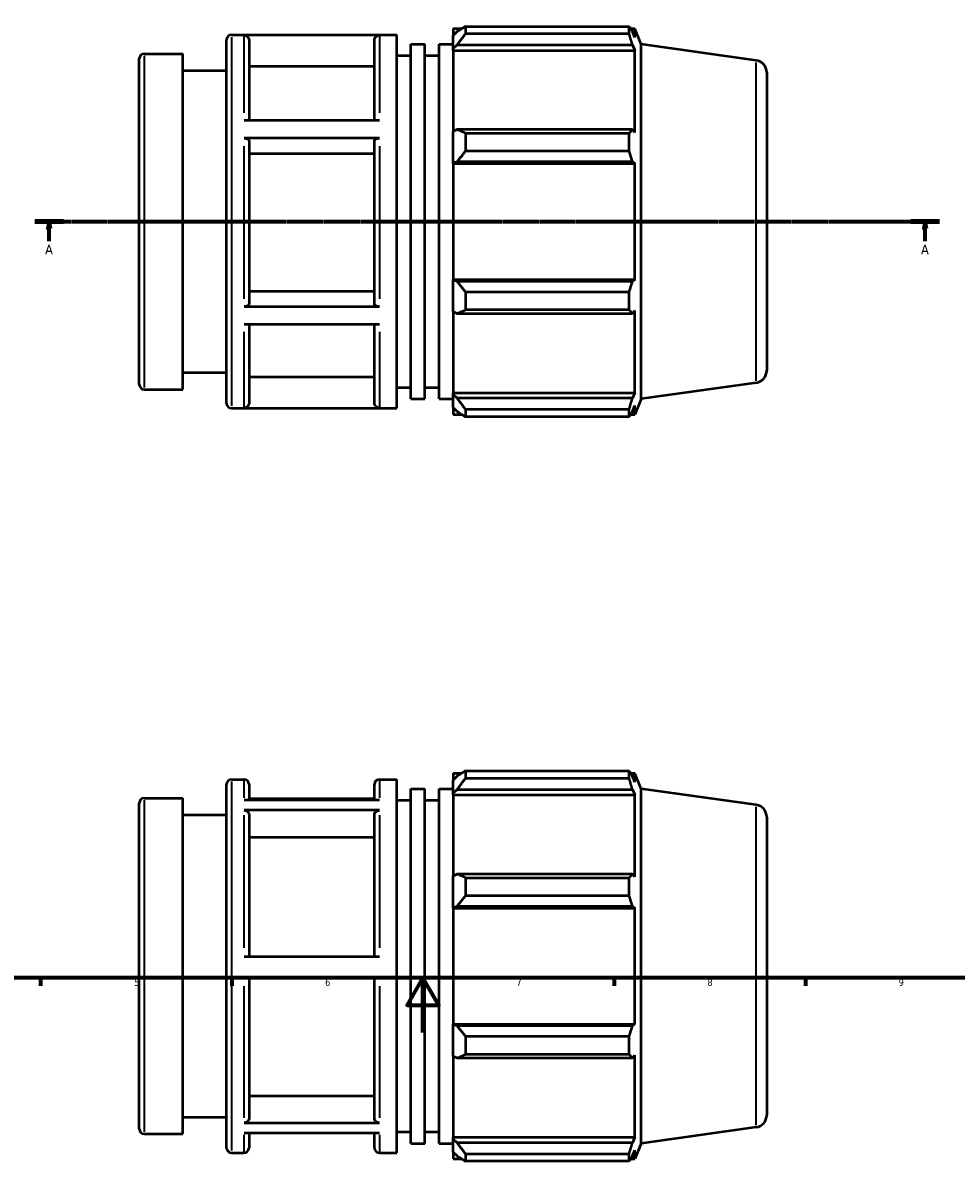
# Model space of a CAD drawing. Header units: millimetres. Extents: x -56 to 921, y -47 to 703.
# Tile 3 of 6: x 274 to 616, y -47 to 370. Entities that reach past the tile are written whole.
import ezdxf

# ---------------------------------------------------------------- set-up
doc = ezdxf.new("R2010")
doc.units = ezdxf.units.MM
doc.linetypes.add('CHAIN', pattern=[0.7087, 0.4724, -0.0591, 0.1181, -0.0591])
for name, color, linetype, lineweight in [('Border (ISO)', 7, 'Continuous', 70), ('Section Line (ISO)', 7, 'CHAIN', 70), ('Visible (ISO)', 7, 'Continuous', 50), ('Visible Narrow (ISO)', 7, 'Continuous', 35)]:
    doc.layers.add(name, color=color, linetype=linetype, lineweight=lineweight)
doc.styles.add('Label Text (ISO)', font='tahoma.ttf')
doc.styles.add('Note Text (ISO)', font='tahoma.ttf')

# ---------------------------------------------------------------- blocks, each defined once
blk = doc.blocks.new('Borders Default Border')
at = {"layer": 'Border (ISO)'}
for p, q in [((280.33, 20), (280.33, 17.1)), ((350.42, 20), (350.42, 17.1)), ((490.58, 20), (490.58, 17.1)), ((560.67, 20), (560.67, 17.1))]:
    blk.add_line(p, q, dxfattribs=at)
at = {"layer": 'Border (ISO)', "flags": 128}
for points in [[(20, 20), (20, 574), (821, 574), (821, 20), (20, 20)], [(420.5, 0), (420.5, 20), (414.73, 10), (426.27, 10), (420.5, 20)]]:
    blk.add_lwpolyline(points, dxfattribs=at)
at = {"layer": 'Border (ISO)', "color": 232, "true_color": 0xca0064, "char_height": 2.5, "attachment_point": 7, "style": 'Note Text (ISO)'}
for s, insert in [('5', (314.64, 17.05)), ('6', (384.66, 17.05)), ('7', (454.77, 17.1)), ('8', (524.81, 17.04)), ('9', (594.88, 17.05))]:
    blk.add_mtext(s, dxfattribs=dict(at, insert=insert))
blk = doc.blocks.new('2dTransSection0')
at = {"layer": 'Section Line (ISO)', "linetype": 'CHAIN'}
blk.add_line((278.28, 297.11), (609.78, 297.11), dxfattribs=at)
at = {"layer": 'Section Line (ISO)', "linetype": 'Continuous', "lineweight": 140}
for p, q in [((278.28, 297.11), (288.73, 297.11)), ((599.33, 297.11), (609.78, 297.11))]:
    blk.add_line(p, q, dxfattribs=at)
at = {"layer": 'Section Line (ISO)', "linetype": 'Continuous'}
for p, q in [((283.51, 297.11), (283.01, 294.61)), ((283.51, 294.61), (283.51, 297.11)), ((284.01, 294.61), (283.51, 297.11)), ((604.56, 297.11), (604.06, 294.61)), ((604.56, 294.61), (604.56, 297.11)), ((605.06, 294.61), (604.56, 297.11)), ((283.01, 294.61), (284.01, 294.61)), ((283.51, 289.88), (283.51, 294.61)), ((604.06, 294.61), (605.06, 294.61)), ((604.56, 289.88), (604.56, 294.61))]:
    blk.add_line(p, q, dxfattribs=at)
at = {"layer": 'Section Line (ISO)', "linetype": 'Continuous', "flags": 128}
for points in [[(284.01, 294.61), (283.51, 297.11), (283.01, 294.61), (284.01, 294.61)], [(605.06, 294.61), (604.56, 297.11), (604.06, 294.61), (605.06, 294.61)]]:
    blk.add_lwpolyline(points, dxfattribs=at)
at = {"layer": 'Section Line (ISO)'}
for points in [[(284.01, 294.61), (283.51, 297.11), (283.01, 294.61), (284.01, 294.61)], [(605.06, 294.61), (604.56, 297.11), (604.06, 294.61), (605.06, 294.61)]]:
    blk.add_solid(points, dxfattribs=at)
at = {"layer": 'Section Line (ISO)', "char_height": 3.5, "attachment_point": 7, "style": 'Label Text (ISO)'}
for insert in [(282.02, 285.11), (603.07, 285.11)]:
    blk.add_mtext('A', dxfattribs=dict(at, insert=insert))

msp = doc.modelspace()

# ---------------------------------------------------------------- linework, layer by layer
at = {"layer": 'Visible (ISO)'}
for p, q in [((431.531, 367.788), (431.531, 365.242)), ((431.531, 367.788), (434.767, 367.788)), ((436.091, 368.619), (436.091, 365.87)), ((436.091, 368.619), (496.073, 368.619)), ((496.073, 365.87), (496.073, 368.619)), ((496.608, 367.788), (498.222, 367.788)), ((500.531, 362.073), (498.222, 367.788)), ((498.222, 364.517), (498.222, 367.788)), ((348.531, 230.508), (348.531, 363.708)), ((350.331, 365.508), (410.96, 365.508)), ((404.546, 365.382), (354.946, 365.382)), ((356.746, 363.578), (356.746, 334.246)), ((402.746, 334.246), (402.746, 363.578)), ((410.96, 228.708), (410.96, 365.508)), ((433.051, 366.691), (431.531, 365.242)), ((431.531, 360.476), (431.531, 365.242)), ((496.073, 365.87), (436.091, 365.87)), ((498.222, 364.517), (497.301, 366.691)), ((416.103, 232.128), (416.103, 362.088)), ((416.103, 362.088), (421.246, 362.088)), ((421.246, 232.128), (421.246, 362.088)), ((426.388, 232.128), (426.388, 362.088)), ((426.388, 362.088), (431.531, 362.088)), ((431.531, 360.476), (433.051, 361.824)), ((431.531, 359.802), (431.531, 360.476)), ((431.531, 359.802), (431.531, 330.095)), ((431.531, 359.802), (498.222, 359.802)), ((433.051, 361.824), (497.301, 361.824)), ((497.301, 361.824), (498.222, 359.802)), ((498.222, 329.745), (498.222, 359.802)), ((500.531, 232.143), (500.531, 362.073)), ((542.657, 356.153), (500.531, 362.073)), ((316.531, 237.408), (316.531, 356.808)), ((318.331, 358.608), (332.531, 358.608)), ((332.531, 235.608), (332.531, 358.608)), ((410.96, 357.908), (416.103, 357.908)), ((421.246, 357.908), (426.388, 357.908)), ((332.531, 352.458), (348.531, 352.458)), ((402.746, 353.956), (356.746, 353.956)), ((546.531, 351.696), (546.531, 242.52)), ((354.946, 334.246), (404.546, 334.246)), ((433.051, 330.797), (431.531, 330.095)), ((431.531, 318.591), (431.531, 330.095)), ((497.301, 330.797), (433.051, 330.797)), ((498.222, 329.745), (497.301, 330.797)), ((404.546, 327.644), (354.946, 327.644)), ((356.746, 326.742), (356.746, 266.834)), ((402.746, 266.834), (402.746, 326.742)), ((436.091, 329.477), (436.091, 322.842)), ((436.091, 329.477), (496.073, 329.477)), ((496.073, 322.842), (496.073, 329.477)), ((402.746, 321.931), (356.746, 321.931)), ((496.073, 322.842), (436.091, 322.842)), ((431.531, 318.591), (433.051, 319.048)), ((431.531, 318.362), (431.531, 318.591)), ((431.531, 318.362), (431.531, 275.854)), ((431.531, 318.362), (498.222, 318.362)), ((433.051, 319.048), (497.301, 319.048)), ((497.301, 319.048), (498.222, 318.362)), ((498.222, 275.854), (498.222, 318.362)), ((431.531, 275.626), (431.531, 275.854)), ((431.531, 275.854), (498.222, 275.854)), ((433.051, 275.169), (431.531, 275.626)), ((431.531, 264.121), (431.531, 275.626)), ((498.222, 275.854), (497.301, 275.169)), ((356.746, 271.641), (402.746, 271.641)), ((497.301, 275.169), (433.051, 275.169)), ((436.091, 271.374), (436.091, 264.739)), ((436.091, 271.374), (496.073, 271.374)), ((496.073, 264.739), (496.073, 271.374)), ((354.946, 265.932), (404.546, 265.932)), ((431.531, 264.121), (433.051, 263.419)), ((431.531, 264.121), (431.531, 234.414)), ((433.051, 263.419), (497.301, 263.419)), ((496.073, 264.739), (436.091, 264.739)), ((497.301, 263.419), (498.222, 264.472)), ((498.222, 234.414), (498.222, 264.472)), ((404.546, 259.371), (354.946, 259.371)), ((356.746, 259.371), (356.746, 230.597)), ((402.746, 230.597), (402.746, 259.371)), ((332.531, 241.758), (348.531, 241.758)), ((356.746, 240.212), (402.746, 240.212)), ((542.657, 238.064), (500.531, 232.143)), ((318.331, 235.608), (332.531, 235.608)), ((410.96, 236.308), (416.103, 236.308)), ((421.246, 236.308), (426.388, 236.308)), ((431.531, 233.74), (431.531, 234.414)), ((431.531, 234.414), (498.222, 234.414)), ((431.531, 228.975), (431.531, 233.74)), ((433.051, 232.392), (431.531, 233.74)), ((498.222, 234.414), (497.301, 232.392)), ((416.103, 232.128), (421.246, 232.128)), ((426.388, 232.128), (431.531, 232.128)), ((497.301, 232.392), (433.051, 232.392)), ((497.301, 227.525), (498.222, 229.699)), ((500.531, 232.143), (498.222, 226.428)), ((498.222, 226.428), (498.222, 229.699)), ((350.331, 228.708), (410.96, 228.708)), ((354.946, 228.795), (404.546, 228.795)), ((431.531, 228.975), (433.051, 227.525)), ((431.531, 228.975), (431.531, 226.428)), ((431.531, 226.428), (434.767, 226.428)), ((436.091, 228.346), (436.091, 225.598)), ((436.091, 228.346), (496.073, 228.346)), ((496.073, 225.598), (436.091, 225.598)), ((496.073, 225.598), (496.073, 228.346)), ((496.608, 226.428), (498.222, 226.428)), ((350.331, 92.748), (354.946, 92.748)), ((404.546, 92.748), (410.96, 92.748)), ((410.96, -44.052), (410.96, 92.748)), ((431.531, 95.028), (431.531, 92.482)), ((431.531, 95.028), (434.767, 95.028)), ((433.051, 93.931), (431.531, 92.482)), ((431.531, 87.716), (431.531, 92.482)), ((436.091, 95.859), (436.091, 93.11)), ((436.091, 95.859), (496.073, 95.859)), ((496.073, 93.11), (436.091, 93.11)), ((496.073, 93.11), (496.073, 95.859)), ((496.608, 95.028), (498.222, 95.028)), ((498.222, 91.757), (497.301, 93.931)), ((500.531, 89.313), (498.222, 95.028)), ((498.222, 91.757), (498.222, 95.028)), ((348.531, -42.252), (348.531, 90.948)), ((356.746, 90.948), (356.746, 85.23)), ((402.746, 85.23), (402.746, 90.948)), ((416.103, -40.632), (416.103, 89.328)), ((416.103, 89.328), (421.246, 89.328)), ((421.246, -40.632), (421.246, 89.328)), ((426.388, -40.632), (426.388, 89.328)), ((426.388, 89.328), (431.531, 89.328)), ((431.531, 87.716), (433.051, 89.064)), ((431.531, 87.042), (431.531, 87.716)), ((433.051, 89.064), (497.301, 89.064)), ((497.301, 89.064), (498.222, 87.042)), ((500.531, -40.617), (500.531, 89.313)), ((542.657, 83.392), (500.531, 89.313)), ((316.531, -35.352), (316.531, 84.048)), ((318.331, 85.848), (332.531, 85.848)), ((332.531, -37.152), (332.531, 85.848)), ((354.946, 85.23), (404.546, 85.23)), ((402.746, 85.554), (356.746, 85.554)), ((410.96, 85.148), (416.103, 85.148)), ((421.246, 85.148), (426.388, 85.148)), ((431.531, 87.042), (431.531, 57.335)), ((431.531, 87.042), (498.222, 87.042)), ((498.222, 56.984), (498.222, 87.042)), ((332.531, 79.698), (348.531, 79.698)), ((404.546, 81.396), (354.946, 81.396)), ((356.746, 79.834), (356.746, 27.79)), ((402.746, 27.79), (402.746, 79.834)), ((546.531, 78.936), (546.531, -30.24)), ((402.746, 71.501), (356.746, 71.501)), ((433.051, 58.037), (431.531, 57.335)), ((431.531, 45.83), (431.531, 57.335)), ((497.301, 58.037), (433.051, 58.037)), ((436.091, 56.717), (436.091, 50.082)), ((436.091, 56.717), (496.073, 56.717)), ((496.073, 50.082), (496.073, 56.717)), ((498.222, 56.984), (497.301, 58.037)), ((496.073, 50.082), (436.091, 50.082)), ((431.531, 45.83), (433.051, 46.288)), ((433.051, 46.288), (497.301, 46.288)), ((497.301, 46.288), (498.222, 45.602)), ((431.531, 45.602), (431.531, 45.83)), ((431.531, 45.602), (431.531, 3.094)), ((431.531, 45.602), (498.222, 45.602)), ((498.222, 3.094), (498.222, 45.602)), ((354.946, 27.79), (404.546, 27.79)), ((404.546, 20.19), (354.946, 20.19)), ((356.746, 20.19), (356.746, -31.531)), ((402.746, -31.531), (402.746, 20.19)), ((431.531, 2.866), (431.531, 3.094)), ((431.531, 3.094), (498.222, 3.094)), ((431.531, -8.639), (431.531, 2.866)), ((433.051, 2.409), (431.531, 2.866)), ((497.301, 2.409), (433.051, 2.409)), ((498.222, 3.094), (497.301, 2.409)), ((436.091, -1.386), (436.091, -8.021)), ((436.091, -1.386), (496.073, -1.386)), ((496.073, -8.021), (496.073, -1.386)), ((496.073, -8.021), (436.091, -8.021)), ((497.301, -9.341), (498.222, -8.288)), ((498.222, -38.346), (498.222, -8.288)), ((431.531, -8.639), (431.531, -38.346)), ((431.531, -8.639), (433.051, -9.341)), ((433.051, -9.341), (497.301, -9.341)), ((356.746, -23.204), (402.746, -23.204)), ((332.531, -31.002), (348.531, -31.002)), ((354.946, -33.092), (404.546, -33.092)), ((318.331, -37.152), (332.531, -37.152)), ((404.546, -36.858), (354.946, -36.858)), ((356.746, -36.858), (356.746, -42.252)), ((402.746, -42.252), (402.746, -36.858)), ((410.96, -36.452), (416.103, -36.452)), ((421.246, -36.452), (426.388, -36.452)), ((542.657, -34.696), (500.531, -40.617)), ((416.103, -40.632), (421.246, -40.632)), ((426.388, -40.632), (431.531, -40.632)), ((431.531, -39.02), (431.531, -38.346)), ((431.531, -38.346), (498.222, -38.346)), ((431.531, -43.786), (431.531, -39.02)), ((433.051, -40.368), (431.531, -39.02)), ((497.301, -40.368), (433.051, -40.368)), ((498.222, -38.346), (497.301, -40.368)), ((500.531, -40.617), (498.222, -46.332)), ((350.331, -44.052), (354.946, -44.052)), ((404.546, -44.052), (410.96, -44.052)), ((431.531, -43.786), (431.531, -46.332)), ((431.531, -43.786), (433.051, -45.235)), ((436.091, -44.414), (436.091, -47.163)), ((436.091, -44.414), (496.073, -44.414)), ((496.073, -47.163), (496.073, -44.414)), ((497.301, -45.235), (498.222, -43.061)), ((498.222, -46.332), (498.222, -43.061)), ((431.531, -46.332), (434.767, -46.332)), ((496.073, -47.163), (436.091, -47.163)), ((496.608, -46.332), (498.222, -46.332))]:
    msp.add_line(p, q, dxfattribs=at)
for centre, radius, start, end in [((350.331, 363.708), 1.8, 90, 180), ((318.331, 356.808), 1.8, 90, 180), ((542.031, 351.696), 4.5, 0, 82), ((542.031, 242.52), 4.5, 278, 0), ((318.331, 237.408), 1.8, 180, 270), ((350.331, 230.508), 1.8, 180, 270), ((350.331, 90.948), 1.8, 90, 180), ((354.946, 90.948), 1.8, 0, 90), ((404.546, 90.948), 1.8, 90, 180), ((318.331, 84.048), 1.8, 90, 180), ((542.031, 78.936), 4.5, 0, 82), ((542.031, -30.24), 4.5, 278, 0), ((318.331, -35.352), 1.8, 180, 270), ((350.331, -42.252), 1.8, 180, 270), ((354.946, -42.252), 1.8, 270, 0), ((404.546, -42.252), 1.8, 180, 270)]:
    msp.add_arc(centre, radius, start, end, dxfattribs=at)
for points, weights in [([(436.091, 368.619), (434.51, 367.635), (433.051, 366.691)], [1.01525848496, 1.01087922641, 1.00569720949]), ([(496.073, 368.619), (496.711, 367.635), (497.301, 366.691)], [1, 1.00168337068, 1.00255049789]), ([(433.051, 361.824), (434.51, 363.806), (436.091, 365.87)], [1.00569720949, 1.01087922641, 1.01525848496]), ([(497.301, 361.824), (496.711, 363.806), (496.073, 365.87)], [1.00255049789, 1.00168337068, 1]), ([(436.091, 329.477), (434.51, 330.151), (433.051, 330.797)], [1.01525848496, 1.01087922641, 1.00569720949]), ([(496.073, 329.477), (496.711, 330.151), (497.301, 330.797)], [1, 1.00168337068, 1.00255049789]), ([(433.051, 319.048), (434.51, 320.906), (436.091, 322.842)], [1.00569720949, 1.01087922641, 1.01525848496]), ([(497.301, 319.048), (496.711, 320.906), (496.073, 322.842)], [1.00255049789, 1.00168337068, 1]), ([(436.091, 271.374), (434.51, 273.31), (433.051, 275.169)], [1.01525848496, 1.01087922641, 1.00569720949]), ([(496.073, 271.374), (496.711, 273.31), (497.301, 275.169)], [1, 1.00168337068, 1.00255049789]), ([(433.051, 263.419), (434.51, 264.066), (436.091, 264.739)], [1.00569720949, 1.01087922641, 1.01525848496]), ([(497.301, 263.419), (496.711, 264.066), (496.073, 264.739)], [1.00255049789, 1.00168337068, 1]), ([(436.091, 228.346), (434.51, 230.41), (433.051, 232.392)], [1.01525848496, 1.01087922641, 1.00569720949]), ([(496.073, 228.346), (496.711, 230.41), (497.301, 232.392)], [1, 1.00168337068, 1.00255049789]), ([(433.051, 227.525), (434.51, 226.581), (436.091, 225.598)], [1.00569720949, 1.01087922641, 1.01525848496]), ([(497.301, 227.525), (496.711, 226.581), (496.073, 225.598)], [1.00255049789, 1.00168337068, 1]), ([(436.091, 95.859), (434.51, 94.875), (433.051, 93.931)], [1.01525848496, 1.01087922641, 1.00569720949]), ([(433.051, 89.064), (434.51, 91.046), (436.091, 93.11)], [1.00569720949, 1.01087922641, 1.01525848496]), ([(496.073, 95.859), (496.711, 94.875), (497.301, 93.931)], [1, 1.00168337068, 1.00255049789]), ([(497.301, 89.064), (496.711, 91.046), (496.073, 93.11)], [1.00255049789, 1.00168337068, 1]), ([(436.091, 56.717), (434.51, 57.391), (433.051, 58.037)], [1.01525848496, 1.01087922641, 1.00569720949]), ([(496.073, 56.717), (496.711, 57.391), (497.301, 58.037)], [1, 1.00168337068, 1.00255049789]), ([(433.051, 46.288), (434.51, 48.146), (436.091, 50.082)], [1.00569720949, 1.01087922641, 1.01525848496]), ([(497.301, 46.288), (496.711, 48.146), (496.073, 50.082)], [1.00255049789, 1.00168337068, 1]), ([(436.091, -1.386), (434.51, 0.55), (433.051, 2.409)], [1.01525848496, 1.01087922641, 1.00569720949]), ([(496.073, -1.386), (496.711, 0.55), (497.301, 2.409)], [1, 1.00168337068, 1.00255049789]), ([(433.051, -9.341), (434.51, -8.694), (436.091, -8.021)], [1.00569720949, 1.01087922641, 1.01525848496]), ([(497.301, -9.341), (496.711, -8.694), (496.073, -8.021)], [1.00255049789, 1.00168337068, 1]), ([(436.091, -44.414), (434.51, -42.35), (433.051, -40.368)], [1.01525848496, 1.01087922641, 1.00569720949]), ([(496.073, -44.414), (496.711, -42.35), (497.301, -40.368)], [1, 1.00168337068, 1.00255049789]), ([(433.051, -45.235), (434.51, -46.179), (436.091, -47.163)], [1.00569720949, 1.01087922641, 1.01525848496]), ([(497.301, -45.235), (496.711, -46.179), (496.073, -47.163)], [1.00255049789, 1.00168337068, 1])]:
    msp.add_rational_spline(points, weights, degree=2, dxfattribs=at)
for points, knots in [([(354.946, 365.382), (355.168, 365.382), (355.429, 365.33), (355.839, 365.159), (356.061, 365.011), (356.375, 364.697), (356.523, 364.474), (356.693, 364.063), (356.746, 363.801), (356.746, 363.578)], [0, 0, 0, 0, 0.06660327, 0.06660327, 0.1332696, 0.1332696, 0.20001444, 0.20001444, 0.26682798, 0.26682798, 0.26682798, 0.26682798]), ([(402.746, 363.578), (402.746, 363.801), (402.798, 364.063), (402.968, 364.474), (403.116, 364.697), (403.43, 365.011), (403.652, 365.159), (404.062, 365.33), (404.323, 365.382), (404.546, 365.382)], [0.80050796, 0.80050796, 0.80050796, 0.80050796, 0.8673215, 0.8673215, 0.93406634, 0.93406634, 1.00073267, 1.00073267, 1.06733594, 1.06733594, 1.06733594, 1.06733594]), ([(354.946, 327.644), (355.168, 327.644), (355.429, 327.618), (355.839, 327.533), (356.061, 327.459), (356.375, 327.301), (356.523, 327.19), (356.693, 326.985), (356.746, 326.854), (356.746, 326.742)], [0, 0, 0, 0, 0.06660327, 0.06660327, 0.1332696, 0.1332696, 0.20001444, 0.20001444, 0.26682798, 0.26682798, 0.26682798, 0.26682798]), ([(402.746, 326.742), (402.746, 326.854), (402.798, 326.985), (402.968, 327.19), (403.116, 327.301), (403.43, 327.459), (403.652, 327.533), (404.062, 327.618), (404.323, 327.644), (404.546, 327.644)], [0.80050796, 0.80050796, 0.80050796, 0.80050796, 0.8673215, 0.8673215, 0.93406634, 0.93406634, 1.00073267, 1.00073267, 1.06733594, 1.06733594, 1.06733594, 1.06733594]), ([(356.746, 266.834), (356.746, 266.722), (356.693, 266.591), (356.523, 266.386), (356.375, 266.275), (356.061, 266.118), (355.839, 266.043), (355.429, 265.958), (355.168, 265.932), (354.946, 265.932)], [0.8002594, 0.8002594, 0.8002594, 0.8002594, 0.86701926, 0.86701926, 0.9337321, 0.9337321, 1.00039117, 1.00039117, 1.06700706, 1.06700706, 1.06700706, 1.06700706]), ([(404.546, 265.932), (404.323, 265.932), (404.062, 265.958), (403.652, 266.043), (403.43, 266.118), (403.116, 266.275), (402.968, 266.386), (402.798, 266.591), (402.746, 266.722), (402.746, 266.834)], [0, 0, 0, 0, 0.06661589, 0.06661589, 0.13327496, 0.13327496, 0.1999878, 0.1999878, 0.26674766, 0.26674766, 0.26674766, 0.26674766]), ([(356.746, 230.597), (356.746, 230.375), (356.693, 230.113), (356.523, 229.702), (356.375, 229.48), (356.061, 229.165), (355.839, 229.017), (355.429, 228.847), (355.168, 228.795), (354.946, 228.795)], [0.8002594, 0.8002594, 0.8002594, 0.8002594, 0.86701926, 0.86701926, 0.9337321, 0.9337321, 1.00039117, 1.00039117, 1.06700706, 1.06700706, 1.06700706, 1.06700706]), ([(404.546, 228.795), (404.323, 228.795), (404.062, 228.847), (403.652, 229.017), (403.43, 229.165), (403.116, 229.48), (402.968, 229.702), (402.798, 230.113), (402.746, 230.375), (402.746, 230.597)], [0, 0, 0, 0, 0.06661589, 0.06661589, 0.13327496, 0.13327496, 0.1999878, 0.1999878, 0.26674766, 0.26674766, 0.26674766, 0.26674766]), ([(354.946, 81.396), (355.168, 81.396), (355.429, 81.351), (355.839, 81.203), (356.061, 81.075), (356.375, 80.802), (356.523, 80.61), (356.693, 80.254), (356.746, 80.027), (356.746, 79.834)], [0, 0, 0, 0, 0.06660327, 0.06660327, 0.1332696, 0.1332696, 0.20001444, 0.20001444, 0.26682798, 0.26682798, 0.26682798, 0.26682798]), ([(402.746, 79.834), (402.746, 80.027), (402.798, 80.254), (402.968, 80.61), (403.116, 80.802), (403.43, 81.075), (403.652, 81.203), (404.062, 81.351), (404.323, 81.396), (404.546, 81.396)], [0.80050796, 0.80050796, 0.80050796, 0.80050796, 0.8673215, 0.8673215, 0.93406634, 0.93406634, 1.00073267, 1.00073267, 1.06733594, 1.06733594, 1.06733594, 1.06733594]), ([(356.746, -31.531), (356.746, -31.724), (356.693, -31.951), (356.523, -32.307), (356.375, -32.499), (356.061, -32.771), (355.839, -32.9), (355.429, -33.047), (355.168, -33.092), (354.946, -33.092)], [0.8002594, 0.8002594, 0.8002594, 0.8002594, 0.86701926, 0.86701926, 0.9337321, 0.9337321, 1.00039117, 1.00039117, 1.06700706, 1.06700706, 1.06700706, 1.06700706]), ([(404.546, -33.092), (404.323, -33.092), (404.062, -33.047), (403.652, -32.9), (403.43, -32.771), (403.116, -32.499), (402.968, -32.307), (402.798, -31.951), (402.746, -31.724), (402.746, -31.531)], [0, 0, 0, 0, 0.06661589, 0.06661589, 0.13327496, 0.13327496, 0.1999878, 0.1999878, 0.26674766, 0.26674766, 0.26674766, 0.26674766])]:
    msp.add_open_spline(points, degree=3, knots=knots, dxfattribs=at)
at = {"layer": 'Visible Narrow (ISO)'}
for p, q in [((350.331, 364.666), (350.331, 229.55)), ((354.946, 336.892), (354.946, 365.112)), ((404.546, 365.112), (404.546, 336.892)), ((318.331, 357.851), (318.331, 236.365)), ((542.657, 238.791), (542.657, 355.426)), ((354.946, 268.815), (354.946, 324.747)), ((404.546, 324.747), (404.546, 268.815)), ((354.946, 229.031), (354.946, 256.743)), ((404.546, 256.743), (404.546, 229.031)), ((350.331, 91.906), (350.331, -43.21)), ((354.946, 85.951), (354.946, 92.729)), ((404.546, 92.729), (404.546, 85.951)), ((318.331, 85.091), (318.331, -36.395)), ((354.946, 30.982), (354.946, 79.568)), ((404.546, 79.568), (404.546, 30.982)), ((542.657, -33.969), (542.657, 82.666)), ((354.946, -31.292), (354.946, 17.001)), ((404.546, 17.001), (404.546, -31.292)), ((354.946, -44.034), (354.946, -37.548)), ((404.546, -37.548), (404.546, -44.034))]:
    msp.add_line(p, q, dxfattribs=at)

# ---------------------------------------------------------------- block references
msp.add_blockref('Borders Default Border', (0, 0))
at = {"layer": 'Section Line (ISO)'}
msp.add_blockref('2dTransSection0', (0, 0), dxfattribs=at)

doc.saveas('drawing.dxf')
